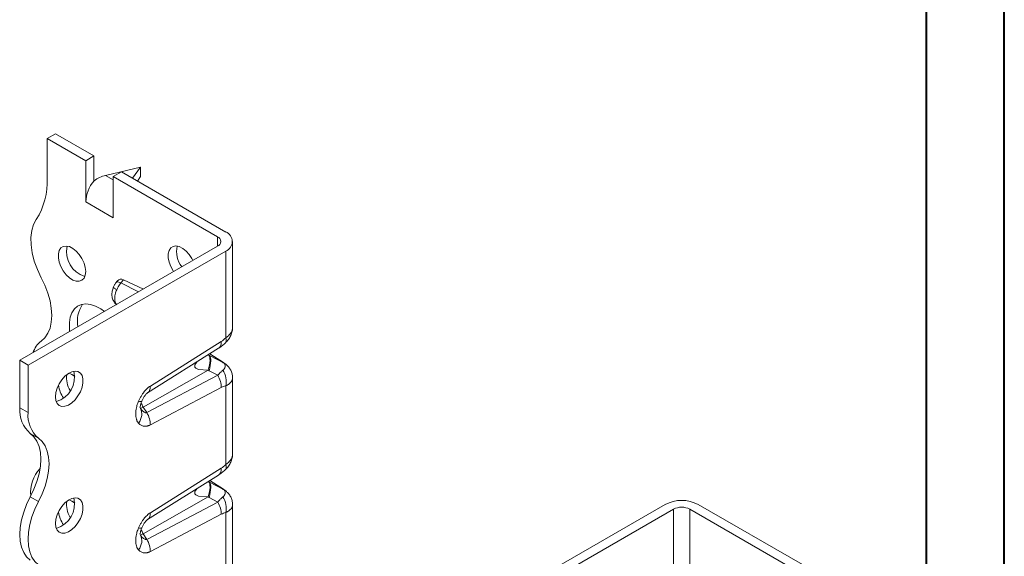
# Model space of a CAD drawing. Header units: millimetres. Extents: x 0 to 210, y 0 to 297.
# Tile 6 of 9: x 147 to 210, y 114 to 149. Entities that reach past the tile are written whole.
import ezdxf

# ---------------------------------------------------------------- set-up
doc = ezdxf.new("R2010")
doc.units = ezdxf.units.MM

msp = doc.modelspace()

# ---------------------------------------------------------------- linework, layer by layer
at = {"color": 7, "linetype": 'Continuous', "lineweight": 40}
for p, q in [((210.079, 0.215), (210.079, 297.215)), ((205.079, 5.215), (205.079, 292.215))]:
    msp.add_line(p, q, dxfattribs=at)
at = {"color": 7, "linetype": 'Continuous', "lineweight": 15}
for p, q in [((149.003, 141.361), (148.473, 141.055)), ((149.003, 141.361), (151.478, 139.932)), ((148.473, 141.055), (148.473, 138.493)), ((150.948, 139.626), (148.473, 141.055)), ((150.948, 139.626), (151.478, 139.932)), ((150.948, 136.968), (150.948, 139.626)), ((151.478, 139.932), (151.478, 138.333)), ((152.232, 138.68), (154.483, 139.218)), ((153.246, 138.912), (152.715, 138.606)), ((159.963, 135.034), (153.246, 138.912)), ((154.483, 139.218), (153.966, 138.496)), ((154.483, 139.218), (154.483, 138.605)), ((152.715, 138.401), (152.232, 138.68)), ((152.715, 138.606), (159.433, 134.728)), ((152.715, 138.606), (152.715, 135.948)), ((154.483, 138.605), (154.277, 138.317)), ((150.951, 136.97), (150.948, 136.968)), ((150.951, 136.966), (150.948, 136.968)), ((150.951, 136.97), (150.951, 136.966)), ((152.712, 135.954), (150.951, 136.97)), ((152.712, 135.954), (152.715, 136.056)), ((152.712, 135.954), (152.712, 135.95)), ((152.712, 135.95), (152.715, 135.952)), ((152.715, 135.948), (152.712, 135.95)), ((159.433, 134.728), (159.433, 134.115)), ((160.403, 128.912), (160.403, 134.422)), ((146.705, 126.768), (159.433, 134.115)), ((159.963, 133.809), (147.235, 126.462)), ((159.963, 128.21), (159.963, 133.809)), ((152.996, 131.892), (152.93, 131.813)), ((153.209, 131.753), (153.376, 131.952)), ((153.376, 131.952), (154.659, 131.359)), ((154.353, 131.183), (153.209, 131.753)), ((152.827, 130.453), (152.924, 130.358)), ((152.834, 130.46), (152.941, 130.338)), ((154.933, 124.672), (159.502, 127.542)), ((155.108, 125.11), (159.674, 127.979)), ((159.496, 127.545), (159.518, 127.559)), ((146.705, 126.768), (147.235, 126.462)), ((146.705, 123.706), (146.705, 126.768)), ((158.909, 127.073), (158.834, 127.123)), ((158.866, 127.099), (158.834, 127.122)), ((159.85, 126.581), (158.909, 127.073)), ((158.934, 127.185), (159.745, 126.655)), ((159.807, 126.623), (158.94, 127.189)), ((147.235, 126.462), (147.235, 123.4)), ((154.65, 123.752), (158.82, 126.129)), ((158.82, 126.129), (158.888, 126.093)), ((159.745, 126.655), (159.8, 126.621)), ((159.8, 126.621), (159.819, 126.609)), ((160.001, 126.48), (159.85, 126.581)), ((159.445, 125.801), (154.879, 123.397)), ((158.888, 126.093), (159.445, 125.801)), ((160.403, 120.746), (160.403, 125.642)), ((159.674, 125.016), (155.108, 122.613)), ((159.963, 120.045), (159.963, 125.119)), ((154.956, 124.694), (154.929, 124.677)), ((146.705, 123.706), (147.235, 123.4)), ((154.424, 123.763), (154.473, 123.668)), ((154.879, 123.397), (154.65, 123.752)), ((147.38, 122.054), (147.911, 121.748)), ((155.108, 116.945), (159.674, 119.813)), ((154.933, 116.507), (159.502, 119.376)), ((159.496, 119.38), (159.518, 119.394)), ((158.866, 118.933), (158.834, 118.957)), ((158.909, 118.907), (158.834, 118.957)), ((159.85, 118.415), (158.909, 118.907)), ((158.934, 119.02), (159.745, 118.49)), ((159.807, 118.458), (158.94, 119.024)), ((147.38, 117.971), (147.911, 117.665)), ((154.65, 115.587), (158.82, 117.964)), ((158.82, 117.964), (158.888, 117.928)), ((158.888, 117.928), (159.445, 117.636)), ((159.745, 118.49), (159.8, 118.456)), ((159.8, 118.456), (159.819, 118.443)), ((160.001, 118.315), (159.85, 118.415)), ((159.445, 117.636), (154.879, 115.232)), ((160.403, 112.581), (160.403, 117.477)), ((175.52, 110.133), (188.248, 117.481)), ((197.086, 113.603), (190.369, 117.481)), ((159.674, 116.851), (155.108, 114.447)), ((159.963, 111.879), (159.963, 116.954)), ((176.05, 109.827), (188.778, 117.175)), ((188.778, 111.605), (188.778, 117.175)), ((189.839, 117.175), (196.556, 113.297)), ((189.839, 117.175), (189.839, 111.602)), ((154.956, 116.528), (154.929, 116.511)), ((154.424, 115.597), (154.473, 115.502)), ((154.879, 115.232), (154.65, 115.587))]:
    msp.add_line(p, q, dxfattribs=at)
at = {"color": 7, "linetype": 'Continuous', "lineweight": 15, "flags": 128}
for points in [[(147.766, 135.846), (147.588, 135.516), (147.47, 135.125), (147.416, 134.682), (147.426, 134.197), (147.501, 133.683), (147.639, 133.152), (147.836, 132.617), (148.087, 132.091)], [(150.948, 132.481), (150.92, 132.244), (150.838, 132.053), (150.708, 131.921), (150.537, 131.856), (150.337, 131.863), (150.119, 131.941), (149.898, 132.085), (149.687, 132.285), (149.5, 132.53), (149.349, 132.805), (149.242, 133.09), (149.187, 133.37), (149.187, 133.626), (149.242, 133.842), (149.349, 134.004), (149.5, 134.103), (149.687, 134.132), (149.898, 134.09), (150.119, 133.978), (150.337, 133.805), (150.537, 133.58), (150.708, 133.318), (150.838, 133.036), (150.92, 132.751), (150.948, 132.481)], [(156.604, 132.482), (156.571, 132.531), (156.42, 132.805), (156.313, 133.091), (156.258, 133.371), (156.258, 133.626), (156.313, 133.842), (156.42, 134.005), (156.571, 134.104), (156.759, 134.133), (156.969, 134.091), (157.19, 133.979), (157.408, 133.805), (157.608, 133.581), (157.779, 133.319), (157.842, 133.197)], [(148.087, 132.091), (148.323, 131.601), (148.512, 131.103), (148.65, 130.606), (148.734, 130.122), (148.763, 129.66), (148.734, 129.231), (148.65, 128.844), (148.512, 128.506), (148.323, 128.226), (148.087, 128.009)], [(149.914, 128.62), (149.894, 128.817), (149.894, 129.197), (149.95, 129.541), (150.06, 129.836), (150.221, 130.076), (150.428, 130.253), (150.675, 130.361), (150.956, 130.399), (151.262, 130.364), (151.585, 130.258), (151.914, 130.084), (152.157, 129.915)], [(158.132, 126.681), (158.029, 126.567), (157.982, 126.475), (157.966, 126.394), (157.982, 126.323), (158.028, 126.261), (158.215, 126.172), (158.82, 126.129), (158.82, 126.129)], [(149.003, 124.42), (149.031, 124.69), (149.112, 124.975), (149.243, 125.257), (149.413, 125.519), (149.614, 125.743), (149.832, 125.917), (150.053, 126.028), (150.263, 126.071), (150.45, 126.042), (150.602, 125.943), (150.709, 125.78), (150.764, 125.564), (150.764, 125.309), (150.709, 125.029), (150.602, 124.743), (150.45, 124.469), (150.263, 124.224), (150.053, 124.023), (149.832, 123.88), (149.614, 123.802), (149.413, 123.795), (149.243, 123.86), (149.112, 123.991), (149.031, 124.182), (149.003, 124.42)], [(147.38, 117.971), (147.616, 118.461), (147.805, 118.96), (147.943, 119.457), (148.027, 119.941), (148.056, 120.403), (148.027, 120.832), (147.943, 121.219), (147.805, 121.556), (147.616, 121.837), (147.38, 122.054)], [(147.911, 121.748), (148.147, 121.531), (148.336, 121.25), (148.474, 120.913), (148.558, 120.525), (148.586, 120.096), (148.558, 119.635), (148.474, 119.151), (148.336, 118.654), (148.147, 118.155), (147.911, 117.665)], [(147.38, 113.889), (147.144, 114.106), (146.955, 114.386), (146.817, 114.724), (146.733, 115.111), (146.705, 115.54), (146.733, 116.002), (146.817, 116.486), (146.955, 116.983), (147.144, 117.482), (147.38, 117.971)], [(149.003, 116.255), (149.031, 116.524), (149.112, 116.809), (149.243, 117.092), (149.413, 117.353), (149.614, 117.578), (149.832, 117.751), (150.053, 117.863), (150.263, 117.906), (150.45, 117.877), (150.602, 117.778), (150.709, 117.615), (150.764, 117.399), (150.764, 117.143), (150.709, 116.864), (150.602, 116.578), (150.45, 116.304), (150.263, 116.059), (150.053, 115.858), (149.832, 115.714), (149.614, 115.636), (149.413, 115.63), (149.243, 115.694), (149.112, 115.826), (149.031, 116.017), (149.003, 116.255)], [(158.132, 118.516), (158.029, 118.401), (157.982, 118.31), (157.966, 118.228), (157.982, 118.157), (158.028, 118.096), (158.215, 118.006), (158.82, 117.964), (158.82, 117.964)], [(147.911, 117.665), (147.675, 117.175), (147.486, 116.677), (147.348, 116.18), (147.264, 115.696), (147.235, 115.234), (147.264, 114.805), (147.348, 114.418), (147.486, 114.08), (147.675, 113.8), (147.911, 113.583)]]:
    msp.add_lwpolyline(points, dxfattribs=at)
at = {"color": 7, "linetype": 'Continuous', "lineweight": 15}
for centre, radius, start, end in [((143.869, 138.305), 4.608, 327.74847, 2.3387), ((153.251, 136.864), 2.302, 140.22793, 177.36071), ((159.731, 134.422), 0.655, 290.78342, 69.21658), ((159.317, 134.422), 0.327, 290.78342, 69.21658), ((151.369, 133.745), 1.65, 166.69046, 253.30416), ((158.396, 133.774), 1.601, 167.31598, 218.0108), ((152.316, 129.294), 1.907, 145.32142, 191.10258), ((149.01, 126.784), 1.533, 127.00681, 162.0664), ((148.582, 125.684), 1.65, 286.69584, 13.30954), ((151.314, 125.638), 1.597, 172.60188, 211.04124), ((149.514, 124.873), 1.119, 49.55922, 71.88464), ((151.173, 125.47), 2.005, 188.89661, 214.6427), ((148.658, 123.54), 1.96, 175.16476, 229.30903), ((154.255, 124.352), 0.719, 287.70959, 303.36807), ((155.537, 124.33), 1.059, 195.48169, 213.07641), ((149.189, 123.234), 1.96, 175.16476, 229.30903), ((149.555, 118.284), 2.154, 136.02988, 186.55141), ((148.582, 117.518), 1.65, 286.69584, 13.30954), ((151.314, 117.473), 1.597, 172.60188, 211.04124), ((149.514, 116.707), 1.119, 49.55922, 71.88464), ((189.308, 115.434), 2.306, 62.60967, 117.39033), ((189.308, 116.151), 1.153, 62.60967, 117.39033), ((151.173, 117.305), 2.005, 188.89661, 214.6427), ((154.255, 116.187), 0.719, 287.70959, 303.36807), ((155.537, 116.165), 1.059, 195.48169, 213.07641)]:
    msp.add_arc(centre, radius, start, end, dxfattribs=at)
for centre, major_axis, ratio, start_param, end_param in [((152.232, 137.456), (1.387, 0.799), 0.717482, 1.179006, 1.702605), ((153.423, 131.234), (-0.326, 0.736), 0.568519, 5.708832, 6.555062)]:
    msp.add_ellipse(centre, major_axis=major_axis, ratio=ratio, start_param=start_param, end_param=end_param, dxfattribs=at)
for points, knots in [([(153.209, 131.753), (153.163, 131.775), (153.072, 131.82), (152.974, 131.84), (152.945, 131.821), (152.931, 131.812)], [0, 0, 0, 0, 0.338767, 0.677534, 1, 1, 1, 1]), ([(152.735, 131.497), (152.702, 131.405), (152.637, 131.221), (152.629, 130.933), (152.685, 130.668), (152.78, 130.523), (152.827, 130.453)], [0, 0, 0, 0, 0.256062, 0.510977, 0.76023, 1, 1, 1, 1]), ([(152.941, 131.308), (152.882, 131.347), (152.765, 131.424), (152.715, 131.485), (152.736, 131.495), (152.738, 131.495)], [0, 0, 0, 0, 0.4812846, 0.9625152, 1, 1, 1, 1]), ([(152.93, 131.813), (152.891, 131.764), (152.815, 131.666), (152.761, 131.553), (152.735, 131.497)], [0, 0, 0, 0, 0.500359, 1, 1, 1, 1]), ([(152.941, 130.338), (152.918, 130.365), (152.877, 130.427), (152.836, 130.542), (152.815, 130.673), (152.815, 130.797), (152.825, 130.901), (152.839, 130.98), (152.869, 131.115), (152.907, 131.227), (152.941, 131.308)], [-0.10675045, -0.10675045, -0.10675045, -0.10675045, -0.09599928, -0.0852481, -0.07449692, -0.06374574, -0.05837015, -0.05299456, -0.04761897, -0.03149221, -0.03149221, -0.03149221, -0.03149221]), ([(152.941, 131.308), (152.97, 131.376), (153.049, 131.535), (153.148, 131.678), (153.209, 131.753)], [-0.03148795, -0.03148795, -0.03148795, -0.03148795, -0.0179513, 0.00000001, 0.00000001, 0.00000001, 0.00000001]), ([(159.947, 127.896), (160.013, 127.965), (160.149, 128.109), (160.294, 128.365), (160.388, 128.642), (160.398, 128.833), (160.402, 128.927)], [0, 0, 0, 0, 0.24083, 0.496394, 0.753478, 1, 1, 1, 1]), ([(159.963, 128.21), (160.042, 128.273), (160.237, 128.428), (160.385, 128.676), (160.394, 128.851), (160.397, 128.912)], [0, 0, 0, 0, 0.309519, 0.761395, 1, 1, 1, 1]), ([(159.963, 128.21), (159.978, 128.155), (160.006, 128.045), (159.993, 127.942), (159.954, 127.912), (159.941, 127.902)], [0, 0, 0, 0, 0.403214, 0.806293, 1, 1, 1, 1]), ([(159.518, 127.559), (159.528, 127.565), (159.573, 127.591), (159.625, 127.676), (159.672, 127.81), (159.673, 127.922), (159.674, 127.979)], [0, 0, 0, 0, 0.085798, 0.390532, 0.695266, 1, 1, 1, 1]), ([(159.521, 127.555), (159.599, 127.609), (159.74, 127.705), (159.884, 127.837), (159.947, 127.896)], [0, 0, 0, 0, 0.5596628, 1, 1, 1, 1]), ([(158.909, 127.073), (158.972, 127.005), (159.003, 126.881), (158.996, 126.544), (158.957, 126.331), (158.888, 126.093)], [0, 0, 0, 0, 0.5, 0.5, 1, 1, 1, 1]), ([(159.445, 125.801), (159.464, 125.822), (159.501, 125.864), (159.557, 125.923), (159.614, 125.98), (159.671, 126.034), (159.728, 126.085), (159.765, 126.116), (159.784, 126.132)], [0, 0, 0, 0, 0.155959, 0.316112, 0.480529, 0.649277, 0.822415, 1, 1, 1, 1]), ([(159.85, 126.581), (159.893, 126.541), (159.92, 126.491), (159.933, 126.385), (159.922, 126.329), (159.882, 126.243), (159.862, 126.211), (159.82, 126.164), (159.803, 126.147), (159.784, 126.132)], [0, 0, 0, 0, 0.0439295, 0.0439295, 0.0835279, 0.0835279, 0.1082769, 0.1082769, 0.123745, 0.123745, 0.123745, 0.123745]), ([(159.963, 125.119), (160.003, 125.282), (160.012, 125.647), (159.878, 125.99), (159.784, 126.132)], [0.0000054, 0.0000054, 0.0000054, 0.0000054, 0.5, 1, 1, 1, 1]), ([(160.002, 126.481), (159.975, 126.503), (159.924, 126.544), (159.855, 126.59), (159.822, 126.613)], [0, 0, 0, 0, 0.51208, 1, 1, 1, 1]), ([(160.402, 125.654), (160.395, 125.739), (160.382, 125.905), (160.29, 126.133), (160.165, 126.329), (160.054, 126.432), (160.001, 126.482)], [0, 0, 0, 0, 0.270359, 0.530021, 0.774567, 1, 1, 1, 1]), ([(159.674, 125.016), (159.679, 125.138), (159.66, 125.272), (159.582, 125.542), (159.521, 125.678), (159.445, 125.801)], [0, 0, 0, 0, 0.5, 0.5, 1, 1, 1, 1]), ([(160.399, 125.654), (160.396, 125.603), (160.387, 125.462), (160.237, 125.267), (160.043, 125.162), (159.963, 125.119)], [0, 0, 0, 0, 0.254051, 0.696759, 1, 1, 1, 1]), ([(154.349, 124.132), (154.363, 124.164), (154.39, 124.225), (154.435, 124.315), (154.482, 124.402), (154.531, 124.486), (154.582, 124.566), (154.635, 124.644), (154.704, 124.736), (154.789, 124.839), (154.893, 124.945), (154.999, 125.037), (155.072, 125.086), (155.108, 125.11)], [0, 0, 0, 0, 0.078857, 0.155881, 0.2313203, 0.3054394, 0.3785171, 0.4508442, 0.5227206, 0.645671, 0.764906, 0.8823462, 1, 1, 1, 1]), ([(155.108, 125.11), (155.107, 125.054), (155.105, 124.941), (155.058, 124.808), (155.007, 124.723), (154.965, 124.698), (154.956, 124.694)], [0, 0, 0, 0, 0.3088663, 0.6177327, 0.926599, 1, 1, 1, 1]), ([(154.556, 124.135), (154.583, 124.193), (154.637, 124.31), (154.74, 124.474), (154.836, 124.591), (154.91, 124.658), (154.94, 124.677), (154.955, 124.687)], [0, 0, 0, 0, 0.256039, 0.515108, 0.762627, 0.881527, 1, 1, 1, 1]), ([(154.349, 122.714), (154.339, 122.726), (154.319, 122.749), (154.293, 122.788), (154.269, 122.83), (154.248, 122.875), (154.229, 122.923), (154.202, 123.007), (154.175, 123.135), (154.165, 123.317), (154.176, 123.512), (154.206, 123.693), (154.247, 123.855), (154.292, 123.995), (154.33, 124.087), (154.349, 124.132)], [0, 0, 0, 0, 0.041401, 0.082775, 0.12424, 0.165912, 0.207905, 0.250332, 0.374204, 0.500202, 0.626277, 0.750184, 0.834684, 0.917651, 1, 1, 1, 1]), ([(154.349, 124.132), (154.397, 124.125), (154.494, 124.11), (154.556, 124.118), (154.553, 124.139), (154.552, 124.143)], [0, 0, 0, 0, 0.452213, 0.904219, 1, 1, 1, 1]), ([(154.437, 123.746), (154.441, 123.747), (154.451, 123.749), (154.462, 123.831), (154.488, 123.957), (154.536, 124.081), (154.558, 124.14)], [0, 0, 0, 0, 0.172827, 0.471541, 0.750062, 1, 1, 1, 1]), ([(154.879, 123.397), (154.878, 123.397), (154.877, 123.397), (154.861, 123.39), (154.843, 123.386), (154.806, 123.387), (154.787, 123.391), (154.733, 123.41), (154.698, 123.431), (154.603, 123.508), (154.539, 123.577), (154.475, 123.666), (154.474, 123.667), (154.473, 123.668)], [-0.8457918, -0.8457918, -0.8457918, -0.8457918, -0.8399668, -0.8399668, -0.709504, -0.709504, -0.5790412, -0.5790412, -0.3703007, -0.3703007, -0.0363158, -0.0363158, -0.0320742, -0.0320742, -0.0320742, -0.0320742]), ([(155.108, 122.613), (155.09, 122.603), (155.053, 122.585), (155, 122.563), (154.946, 122.545), (154.894, 122.532), (154.842, 122.523), (154.791, 122.519), (154.74, 122.519), (154.674, 122.525), (154.594, 122.543), (154.505, 122.583), (154.422, 122.639), (154.373, 122.689), (154.349, 122.714)], [0, 0, 0, 0, 0.058964, 0.117635, 0.176265, 0.235106, 0.294408, 0.354415, 0.415363, 0.477477, 0.603405, 0.731454, 0.863177, 1, 1, 1, 1]), ([(159.947, 119.73), (160.013, 119.8), (160.149, 119.943), (160.294, 120.2), (160.388, 120.477), (160.398, 120.668), (160.402, 120.761)], [0, 0, 0, 0, 0.24083, 0.496394, 0.753478, 1, 1, 1, 1]), ([(159.963, 120.045), (160.042, 120.108), (160.237, 120.263), (160.385, 120.51), (160.394, 120.686), (160.397, 120.746)], [0, 0, 0, 0, 0.3095187, 0.7613953, 1, 1, 1, 1]), ([(159.518, 119.394), (159.528, 119.4), (159.573, 119.425), (159.625, 119.511), (159.672, 119.644), (159.673, 119.757), (159.674, 119.813)], [0, 0, 0, 0, 0.085798, 0.390532, 0.695266, 1, 1, 1, 1]), ([(159.963, 120.045), (159.978, 119.99), (160.006, 119.88), (159.993, 119.776), (159.954, 119.747), (159.941, 119.737)], [0, 0, 0, 0, 0.403214, 0.806293, 1, 1, 1, 1]), ([(159.521, 119.39), (159.599, 119.443), (159.74, 119.539), (159.884, 119.672), (159.947, 119.73)], [0, 0, 0, 0, 0.559663, 1, 1, 1, 1]), ([(158.909, 118.907), (158.972, 118.84), (159.003, 118.716), (158.996, 118.379), (158.957, 118.165), (158.888, 117.928)], [0, 0, 0, 0, 0.5, 0.5, 1, 1, 1, 1]), ([(159.445, 117.636), (159.464, 117.657), (159.501, 117.698), (159.557, 117.758), (159.614, 117.814), (159.671, 117.869), (159.728, 117.92), (159.765, 117.951), (159.784, 117.966)], [0, 0, 0, 0, 0.155959, 0.316112, 0.480529, 0.649277, 0.822415, 1, 1, 1, 1]), ([(159.85, 118.415), (159.893, 118.375), (159.92, 118.326), (159.933, 118.22), (159.922, 118.164), (159.882, 118.078), (159.862, 118.046), (159.82, 117.998), (159.803, 117.981), (159.784, 117.966)], [0, 0, 0, 0, 0.0439295, 0.0439295, 0.0835279, 0.0835279, 0.1082769, 0.1082769, 0.123745, 0.123745, 0.123745, 0.123745]), ([(159.963, 116.954), (160.003, 117.116), (160.012, 117.482), (159.878, 117.825), (159.784, 117.966)], [0.0000054, 0.0000054, 0.0000054, 0.0000054, 0.5, 1, 1, 1, 1]), ([(160.002, 118.316), (159.975, 118.337), (159.924, 118.378), (159.855, 118.425), (159.822, 118.447)], [0, 0, 0, 0, 0.51208, 1, 1, 1, 1]), ([(160.402, 117.488), (160.395, 117.573), (160.382, 117.739), (160.29, 117.968), (160.165, 118.164), (160.054, 118.267), (160.001, 118.316)], [0, 0, 0, 0, 0.2703591, 0.5300215, 0.7745673, 1, 1, 1, 1]), ([(159.674, 116.851), (159.679, 116.972), (159.66, 117.107), (159.582, 117.377), (159.521, 117.512), (159.445, 117.636)], [0, 0, 0, 0, 0.5, 0.5, 1, 1, 1, 1]), ([(160.399, 117.489), (160.396, 117.438), (160.387, 117.297), (160.237, 117.102), (160.043, 116.997), (159.963, 116.954)], [0, 0, 0, 0, 0.254051, 0.696759, 1, 1, 1, 1]), ([(154.349, 115.967), (154.363, 115.998), (154.39, 116.059), (154.435, 116.149), (154.482, 116.236), (154.531, 116.32), (154.582, 116.401), (154.635, 116.479), (154.704, 116.571), (154.789, 116.673), (154.893, 116.779), (154.999, 116.872), (155.072, 116.921), (155.108, 116.945)], [0, 0, 0, 0, 0.078857, 0.155881, 0.23132, 0.305439, 0.378517, 0.450844, 0.522721, 0.645671, 0.764906, 0.882346, 1, 1, 1, 1]), ([(155.108, 116.945), (155.107, 116.889), (155.105, 116.776), (155.058, 116.642), (155.007, 116.558), (154.965, 116.533), (154.956, 116.528)], [0, 0, 0, 0, 0.308866, 0.617733, 0.926599, 1, 1, 1, 1]), ([(154.556, 115.969), (154.583, 116.028), (154.637, 116.145), (154.74, 116.309), (154.836, 116.425), (154.91, 116.493), (154.94, 116.512), (154.955, 116.522)], [0, 0, 0, 0, 0.256039, 0.515108, 0.762627, 0.881527, 1, 1, 1, 1]), ([(154.349, 114.549), (154.339, 114.56), (154.319, 114.584), (154.293, 114.623), (154.269, 114.665), (154.248, 114.71), (154.229, 114.758), (154.202, 114.842), (154.175, 114.97), (154.165, 115.152), (154.176, 115.346), (154.206, 115.528), (154.247, 115.689), (154.292, 115.829), (154.33, 115.921), (154.349, 115.967)], [0, 0, 0, 0, 0.041401, 0.082775, 0.12424, 0.165912, 0.207905, 0.250332, 0.374204, 0.500202, 0.626277, 0.750184, 0.834684, 0.917651, 1, 1, 1, 1]), ([(154.349, 115.967), (154.397, 115.96), (154.494, 115.945), (154.556, 115.953), (154.553, 115.974), (154.552, 115.977)], [0, 0, 0, 0, 0.452213, 0.904219, 1, 1, 1, 1]), ([(154.437, 115.581), (154.441, 115.581), (154.451, 115.583), (154.462, 115.666), (154.488, 115.792), (154.536, 115.916), (154.558, 115.975)], [0, 0, 0, 0, 0.1728273, 0.4715414, 0.7500624, 1, 1, 1, 1]), ([(154.879, 115.232), (154.878, 115.232), (154.877, 115.231), (154.861, 115.224), (154.843, 115.221), (154.806, 115.222), (154.787, 115.226), (154.733, 115.245), (154.698, 115.266), (154.603, 115.342), (154.539, 115.412), (154.475, 115.5), (154.474, 115.501), (154.473, 115.502)], [-0.8457918, -0.8457918, -0.8457918, -0.8457918, -0.8399668, -0.8399668, -0.709504, -0.709504, -0.5790412, -0.5790412, -0.3703007, -0.3703007, -0.0363158, -0.0363158, -0.0320742, -0.0320742, -0.0320742, -0.0320742]), ([(155.108, 114.447), (155.09, 114.438), (155.053, 114.42), (155, 114.398), (154.946, 114.38), (154.894, 114.367), (154.842, 114.358), (154.791, 114.353), (154.74, 114.353), (154.674, 114.359), (154.594, 114.378), (154.505, 114.417), (154.422, 114.473), (154.373, 114.523), (154.349, 114.549)], [0, 0, 0, 0, 0.058964, 0.117635, 0.176265, 0.235106, 0.294408, 0.354415, 0.415363, 0.477477, 0.603405, 0.731454, 0.863177, 1, 1, 1, 1])]:
    msp.add_open_spline(points, degree=3, knots=knots, dxfattribs=at)
for points in [[(159.963, 128.21), (159.863, 128.114), (159.765, 128.036), (159.674, 127.979)], [(158.82, 126.129), (158.896, 126.368), (158.985, 126.794), (158.928, 127.036), (158.866, 127.099)], [(158.909, 127.073), (158.895, 127.081), (158.881, 127.09), (158.866, 127.099)], [(159.745, 126.655), (159.789, 126.627), (159.825, 126.601), (159.85, 126.581)], [(159.674, 125.016), (159.765, 125.065), (159.863, 125.099), (159.963, 125.119)], [(154.349, 122.714), (154.459, 122.864), (154.602, 123.208), (154.547, 123.534), (154.473, 123.668)], [(155.108, 122.613), (155.112, 122.734), (155.076, 123.003), (154.955, 123.274), (154.879, 123.397)], [(159.963, 120.045), (159.863, 119.949), (159.765, 119.871), (159.674, 119.813)], [(158.82, 117.964), (158.896, 118.202), (158.985, 118.628), (158.928, 118.87), (158.866, 118.933)], [(158.909, 118.907), (158.895, 118.916), (158.881, 118.925), (158.866, 118.933)], [(159.745, 118.49), (159.789, 118.461), (159.825, 118.436), (159.85, 118.415)], [(159.674, 116.851), (159.765, 116.899), (159.863, 116.934), (159.963, 116.954)], [(154.349, 114.549), (154.459, 114.699), (154.602, 115.043), (154.547, 115.369), (154.473, 115.502)], [(155.108, 114.447), (155.112, 114.569), (155.076, 114.837), (154.955, 115.109), (154.879, 115.232)]]:
    msp.add_open_spline(points, degree=3, dxfattribs=at)

doc.saveas('drawing.dxf')
